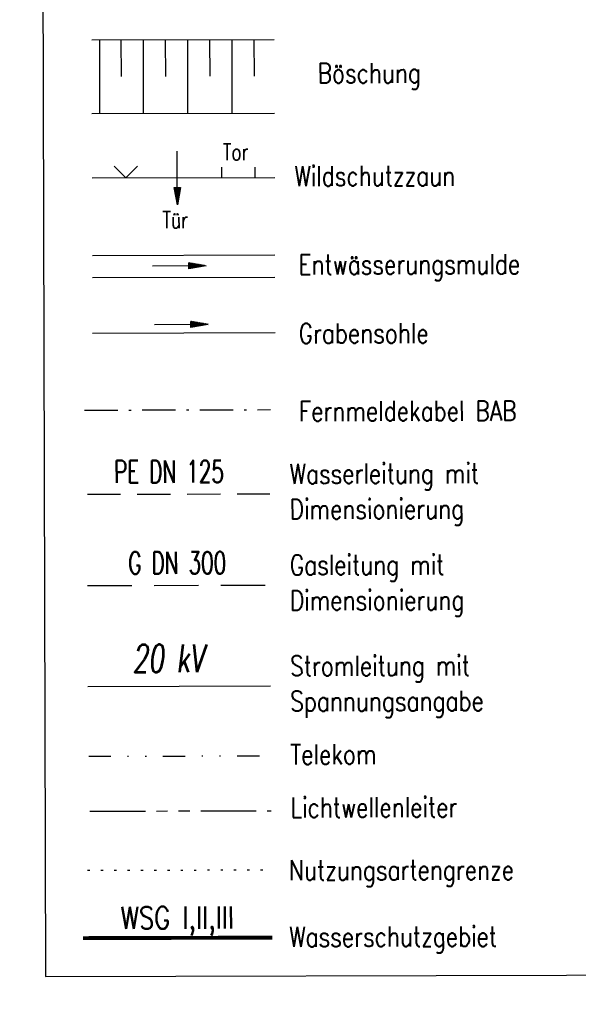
# Model space of a CAD drawing. Extents: x -134 to 1642, y -665 to 1050.
# Tile 64 of 88: x 1028 to 1078, y 115 to 203. Entities that reach past the tile are written whole.
import ezdxf

# ---------------------------------------------------------------- set-up
doc = ezdxf.new("R2010")
doc.units = 0
doc.header["$LTSCALE"] = 2
doc.header["$MEASUREMENT"] = 0
for name, pattern in [('AUSGEZOGEN', [0]), ('BAB-FM2', [2.6, 1.5, -0.5, 0.1, -0.5]), ('GESTRICHELTX3', [2.25, 1.5, -0.75]), ('GESTRICHELTX4', [3, 2, -1]), ('GETRENNTX3', [3.25, 1, -0.75, 0, -0.75, 0, -0.75]), ('PHANTOMX2', [5, 2.5, -0.5, 0.5, -0.5, 0.5, -0.5]), ('PUNKTX2_STR', [0.6, 0.1, -0.5]), ('Schutzgebiet', [2.5, 2, -0.5])]:
    doc.linetypes.add(name, pattern=pattern)
doc.layers.get('0').update_dxf_attribs({"color": 8, "linetype": 'AUSGEZOGEN'})
for name, color, linetype in [('BAB_FM', 8, 'BAB-FM2'), ('BOESCHG', 8, 'AUSGEZOGEN'), ('GASLTG', 8, 'GESTRICHELTX4'), ('GRABEN', 8, 'AUSGEZOGEN'), ('LEGENDE', 7, 'AUSGEZOGEN'), ('Lichtwellenleiter', 8, 'PHANTOMX2'), ('MULDE', 8, 'AUSGEZOGEN'), ('NUTZUNG', 8, 'PUNKTX2_STR'), ('PFEILTOP', 8, 'AUSGEZOGEN'), ('Rinne', 200, 'CONTINUOUS'), ('STROMLTG', 8, 'AUSGEZOGEN'), ('Telekom', 8, 'GETRENNTX3'), ('W-LTG', 8, 'GESTRICHELTX3'), ('WSG', 4, 'Schutzgebiet'), ('ZAUN', 8, 'AUSGEZOGEN')]:
    doc.layers.add(name, color=color, linetype=linetype)
doc.styles.add('ROMANS', font='romans.shx', dxfattribs={"width": 0.8})

# ---------------------------------------------------------------- blocks, each defined once
blk = doc.blocks.new('ZL')
at = {"color": 0}
for p, q in [((-1.066, 1.055), (0, 0)), ((0, 0), (1.055, 1.066))]:
    blk.add_line(p, q, dxfattribs=at)
blk = doc.blocks.new('PFEIL2')
at = {"color": 0}
for p, q in [((0.88, 0.002), (-2.401, -0.012)), ((0.881, -0.271), (0.879, 0.276)), ((0.879, 0.276), (2.429, 0.009)), ((0.911, 0.27), (0.879, 0.265)), ((0.965, 0.261), (0.879, 0.246)), ((1.019, 0.252), (0.879, 0.228)), ((1.073, 0.242), (0.879, 0.209)), ((1.127, 0.233), (0.879, 0.191)), ((1.181, 0.224), (0.879, 0.172)), ((1.235, 0.214), (0.879, 0.154)), ((1.289, 0.205), (0.879, 0.135)), ((1.343, 0.196), (0.879, 0.117)), ((1.397, 0.187), (0.879, 0.098)), ((1.451, 0.177), (0.879, 0.08)), ((1.505, 0.168), (0.879, 0.061)), ((1.559, 0.159), (0.88, 0.043)), ((1.613, 0.149), (0.88, 0.024)), ((1.668, 0.14), (0.88, 0.006)), ((1.722, 0.131), (0.88, -0.013)), ((1.776, 0.121), (0.88, -0.031)), ((1.83, 0.112), (0.88, -0.05)), ((1.884, 0.103), (0.88, -0.068)), ((1.938, 0.094), (0.88, -0.087)), ((1.992, 0.084), (0.88, -0.105)), ((2.046, 0.075), (0.88, -0.124)), ((2.1, 0.066), (0.88, -0.142)), ((2.154, 0.056), (0.88, -0.161)), ((2.208, 0.047), (0.88, -0.179)), ((2.262, 0.038), (0.881, -0.198)), ((2.316, 0.029), (0.881, -0.216)), ((2.37, 0.019), (0.881, -0.235)), ((2.424, 0.01), (0.881, -0.253)), ((2.429, 0.009), (0.881, -0.271))]:
    blk.add_line(p, q, dxfattribs=at)

msp = doc.modelspace()

# ---------------------------------------------------------------- hatches: boundary and pattern name
at = {"layer": 'Rinne'}
h = msp.add_hatch(dxfattribs=at)
h.set_pattern_fill('ANSI31', color=256, scale=20, style=0)
edge = h.paths.add_edge_path()
edge.add_arc((275.368, -21751.935), 21947.712, 89.378358, 89.4555825, ccw=False)
edge.add_arc((441.164, -6471.327), 6666.204, 89.2382346, 89.378358, ccw=False)
edge.add_arc((-14330.566, -1117453.652), 1117746.729, 89.236362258, 89.238234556, ccw=False)
edge.add_arc((523.427, -3023.766), 3217.854, 89.201464, 89.236359, ccw=False)
edge.add_arc((555.116, -750.211), 944.078, 86.947295, 89.201464, ccw=False)
edge.add_arc((625.86, 576.328), 384.346, 266.94729, 270.48051)
edge.add_arc((580.862, 5941.795), 5750.002, 270.4805116, 270.6623839)
edge.add_arc((762.642, -9781.389), 9974.234, 90.5242944, 90.662384, ccw=False)
edge.add_arc((2442.173, -193318.226), 193518.754, 90.51436533, 90.52429443, ccw=False)
edge.add_arc((253.376, 50487.94), 50297.236, 270.5143659, 270.5338415)
edge.add_arc((717.25, 703), 510.135, 270.53384, 270.62712)
edge.add_arc((-30540.738, 2856402.629), 2856380.831, 270.627124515, 270.628371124)
edge.add_arc((769.636, 1592.381), 1398.889, 270.628371, 270.993107)
edge.add_arc((599.067, 11432.088), 11240.074, 270.9931067, 271.1217788)
edge.add_arc((275.388, -21749.981), 21944.958, 89.378358, 89.4555885, ccw=False)
edge.add_arc((441.152, -6472.293), 6666.37, 89.2382342, 89.378358, ccw=False)
edge.add_arc((-14329.56, -1117377.592), 1117669.861, 89.236362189, 89.238234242, ccw=False)
edge.add_arc((523.399, -3025.408), 3218.696, 89.201476, 89.236361, ccw=False)
edge.add_arc((555.097, -751.146), 944.214, 86.947292, 89.201476, ccw=False)
edge.add_arc((625.852, 575.592), 384.41, 266.94729, 270.48049)
edge.add_arc((580.849, 5941.868), 5750.874, 270.4804911, 270.6623925)
edge.add_arc((762.68, -9785.498), 9977.542, 90.5242933, 90.6623925, ccw=False)
edge.add_arc((2442.714, -193377.718), 193577.449, 90.51436665, 90.5242933, ccw=False)
edge.add_arc((253.389, 50486.674), 50296.77, 270.514367, 270.533841)
edge.add_arc((717.258, 702.216), 510.151, 270.53384, 270.62712)
edge.add_arc((-30543.476, 2856652.631), 2856631.648, 270.627124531, 270.628371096)
edge.add_arc((769.646, 1591.701), 1399.009, 270.628371, 270.993107)
edge.add_arc((599.068, 11431.925), 11240.712, 270.9931067, 271.1217807)
h = msp.add_hatch(dxfattribs=at)
h.set_pattern_fill('ANSI31', color=256, scale=20, style=0)
edge = h.paths.add_edge_path()
edge.add_arc((639.264, -229.862), 468.994, 97.56045, 98.5249, ccw=False)
edge.add_arc((578.784, 225.815), 9.321, 90.71516, 97.56045, ccw=False)
edge.add_arc((667.449, -6877.287), 7112.976, 90.4538576, 90.7151605, ccw=False)
edge.add_arc((644.044, -3922.606), 4158.203, 90.112101, 90.453858, ccw=False)
edge.add_arc((2970.466, -1192978.703), 1193216.576, 90.108965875, 90.112100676, ccw=False)
edge.add_arc((709.221, -3986.094), 4221.816, 90.056265, 90.108966, ccw=False)
edge.add_line((705.075, 235.72), (793.275, 235.805))
edge.add_arc((682.615, 115104.427), 114868.675, 270.05519655, 270.08324691)
edge.add_arc((860.113, -7060.435), 7296.316, 89.9719489, 90.083247, ccw=False)
edge.add_arc((863.682, 229.302), 6.577, 80.49913, 89.97195, ccw=False)
edge.add_arc((850.919, 153.041), 83.9, 77.8496, 80.49913, ccw=False)
edge.add_arc((867.522, 230.16), 5.014, 71.90569, 77.8496, ccw=False)
edge.add_arc((858.933, 203.871), 32.67, 69.57811, 71.90569, ccw=False)
edge.add_arc((639.264, -229.557), 469.492, 97.56045, 98.52874, ccw=False)
edge.add_arc((578.729, 226.534), 9.402, 90.71401, 97.56045, ccw=False)
edge.add_arc((667.895, -6928.254), 7164.745, 90.4538576, 90.714007, ccw=False)
edge.add_arc((644.026, -3915.105), 4151.502, 90.112098, 90.453858, ccw=False)
edge.add_arc((2972.638, -1194119.305), 1194357.98, 90.10896588, 90.112097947, ccw=False)
edge.add_arc((709.216, -3982.003), 4218.525, 90.056265, 90.108966, ccw=False)
edge.add_line((705.074, 236.52), (793.274, 236.605))
edge.add_arc((681.707, 116046.703), 115810.152, 270.05519674, 270.08297763)
edge.add_arc((860.34, -7298.993), 7535.674, 89.97407, 90.0829777, ccw=False)
edge.add_arc((863.748, 229.962), 6.718, 80.49913, 89.97407, ccw=False)
edge.add_arc((850.571, 151.231), 86.544, 77.86199, 80.49913, ccw=False)
edge.add_arc((867.68, 230.779), 5.177, 71.90569, 77.86199, ccw=False)
edge.add_arc((858.871, 203.818), 33.541, 69.5666, 71.90569, ccw=False)

# ---------------------------------------------------------------- linework, layer by layer
at = {"layer": 'BAB_FM'}
msp.add_line((1033.544, 168.185), (1050.307, 168.228), dxfattribs=at)
at = {"layer": 'BOESCHG'}
for p, q in [((1034.918, 195), (1034.9, 201.582)), ((1036.856, 198.279), (1036.847, 201.587)), ((1038.865, 194.978), (1038.847, 201.592)), ((1040.856, 198.289), (1040.847, 201.597)), ((1042.864, 194.988), (1042.847, 201.602)), ((1044.856, 198.3), (1044.847, 201.607)), ((1046.864, 194.998), (1046.847, 201.613)), ((1048.856, 198.31), (1048.847, 201.618))]:
    msp.add_line(p, q, dxfattribs=at)
for points in [[(1034.191, 201.58), (1050.655, 201.622)], [(1034.208, 194.936), (1050.672, 194.978)]]:
    msp.add_lwpolyline(points, dxfattribs=at)
at = {"layer": 'GASLTG', "color": 4}
msp.add_line((1033.815, 152.357), (1050.279, 152.4), dxfattribs=at)
at = {"layer": 'GRABEN', "linetype": 'AUSGEZOGEN'}
msp.add_line((1034.259, 175.139), (1050.723, 175.181), dxfattribs=at)
at = {"layer": 'LEGENDE'}
msp.add_lwpolyline([(1030.003, 117.09), (1124.014, 117.331), (1123.577, 287.48), (1029.566, 287.238)], close=True, dxfattribs=at)
at = {"layer": 'Lichtwellenleiter'}
msp.add_line((1034.022, 132.003), (1050.362, 132.045), dxfattribs=at)
at = {"layer": 'MULDE'}
for p, q in [((1034.241, 182.139), (1050.705, 182.181)), ((1034.246, 180.139), (1050.71, 180.181))]:
    msp.add_line(p, q, dxfattribs=at)
at = {"layer": 'NUTZUNG'}
msp.add_line((1033.815, 126.67), (1050.279, 126.712), dxfattribs=at)
at = {"layer": 'STROMLTG', "color": 4, "linetype": 'AUSGEZOGEN'}
msp.add_line((1033.838, 143.255), (1050.302, 143.298), dxfattribs=at)
at = {"layer": 'Telekom'}
msp.add_line((1033.91, 136.955), (1050.281, 136.997), dxfattribs=at)
at = {"layer": 'W-LTG', "color": 4}
msp.add_line((1033.793, 160.59), (1050.258, 160.632), dxfattribs=at)
at = {"layer": 'WSG', "const_width": 0.35}
msp.add_lwpolyline([(1033.405, 120.55), (1050.476, 120.594)], dxfattribs=at)
at = {"layer": 'ZAUN'}
for p, q in [((1045.931, 189.178), (1045.928, 190.104)), ((1048.931, 189.186), (1048.928, 190.112)), ((1034.223, 189.139), (1050.687, 189.181))]:
    msp.add_line(p, q, dxfattribs=at)

# ---------------------------------------------------------------- block references
at = {"layer": 'PFEILTOP', "rotation": 0.1471602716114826}
for p in [(1042.072, 181.192), (1042.254, 175.909)]:
    msp.add_blockref('PFEIL2', p, dxfattribs=at)
at = {"layer": 'ZAUN'}
for name, p, rotation in [('PFEIL2', (1041.899, 189.142), 270.1471602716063), ('ZL', (1037.271, 189.13), 0.1471602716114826)]:
    msp.add_blockref(name, p, dxfattribs=dict(at, rotation=rotation))

# ---------------------------------------------------------------- texts
at = {"layer": 'GASLTG', "color": 4, "style": 'ROMANS', "width": 0.66}
msp.add_text('G DN 300', height=2, rotation=0.14716, dxfattribs=at).set_placement((1037.489, 153.396))
at = {"layer": 'LEGENDE', "style": 'ROMANS', "width": 0.8}
for s, p in [('Böschung', (1054.56, 197.681)), ('Wildschutzzaun', (1052.463, 188.397)), ('Entwässerungsmulde', (1052.834, 180.419)), ('Grabensohle', (1052.85, 174.206)), ('Fernmeldekabel BAB', (1052.868, 167.188)), ('Wasserleitung mit', (1052.029, 161.542)), ('Dimensionierung', (1052.037, 158.35)), ('Gasleitung mit', (1052.05, 153.31)), ('Dimensionierung', (1052.058, 150.118)), ('Stromleitung mit', (1052.073, 144.208)), ('Spannungsangabe', (1052.082, 141.016)), ('Telekom', (1052.094, 136.224)), ('Lichtwellenleiter', (1052.106, 131.432)), ('Nutzungsartengrenze', (1051.972, 125.77)), ('Wasserschutzgebiet', (1051.987, 119.762))]:
    msp.add_text(s, height=1.8, rotation=0.14716, dxfattribs=at).set_placement(p)
at = {"layer": 'STROMLTG', "color": 4, "style": 'ROMANS', "oblique": 7, "width": 0.66}
msp.add_text('20 kV', height=2.5, rotation=0.14716, dxfattribs=at).set_placement((1037.867, 144.53))
at = {"layer": 'W-LTG', "color": 4, "style": 'ROMANS', "width": 0.66}
msp.add_text('PE DN 125', height=2, rotation=0.14716, dxfattribs=at).set_placement((1036.211, 161.625))
at = {"layer": 'WSG', "style": 'ROMANS', "width": 0.8}
msp.add_text('WSG I,II,III', height=2, rotation=0.14716, dxfattribs=at).set_placement((1036.808, 121.381))
at = {"layer": 'ZAUN', "style": 'ROMANS', "width": 0.75}
for s, p in [('Tor', (1046.014, 190.721)), ('Tür', (1040.564, 184.597))]:
    msp.add_text(s, height=1.5, rotation=0.14716, dxfattribs=at).set_placement(p)

doc.saveas('drawing.dxf')
